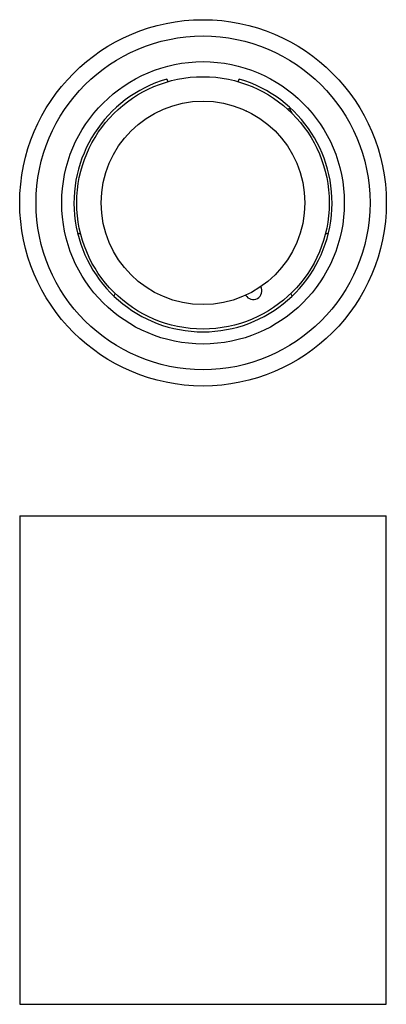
# Model space of a CAD drawing. Header units: millimetres. Extents: x -32 to 58, y -317 to -75.
import ezdxf

# ---------------------------------------------------------------- set-up
doc = ezdxf.new("R2010")
doc.units = ezdxf.units.MM

msp = doc.modelspace()

# ---------------------------------------------------------------- linework, layer by layer
at = {"color": 7, "linetype": 'Continuous', "lineweight": 25}
for p, q in [((4.65, -90.2), (4.31, -89.59)), ((22.08, -89.59), (21.74, -90.2)), ((23.91, -97.4), (23.92, -97.42)), ((34.47, -96.78), (34, -97.02)), ((35.17, -98.14), (34.47, -96.78)), ((-17.58, -127.51), (-16.88, -127.5)), ((43.27, -127.5), (43.98, -127.51)), ((-8.34, -142.3), (-8.7, -142.9)), ((35.09, -142.9), (34.73, -142.3)), ((-31.8, -196.9), (-31.8, -316.9)), ((-31.8, -196.9), (58.2, -196.9)), ((58.2, -316.9), (58.2, -196.9)), ((-31.8, -316.9), (58.2, -316.9))]:
    msp.add_line(p, q, dxfattribs=at)
at = {"color": 8, "linetype": 'Continuous', "lineweight": 25}
msp.add_line((23.91, -97.4), (23.9, -97.41), dxfattribs=at)
at = {"color": 7, "linetype": 'Continuous', "lineweight": 25}
for radius in [45, 41, 34.69, 31, 25]:
    msp.add_circle((13.2, -120), radius, dxfattribs=at)
for centre, radius, start, end in [((13.2, -120), 31.68, 106.2863, 73.7137), ((25.5, -141.59), 2.15, 211.2115, 28.1494)]:
    msp.add_arc(centre, radius, start, end, dxfattribs=at)

doc.saveas('drawing.dxf')
